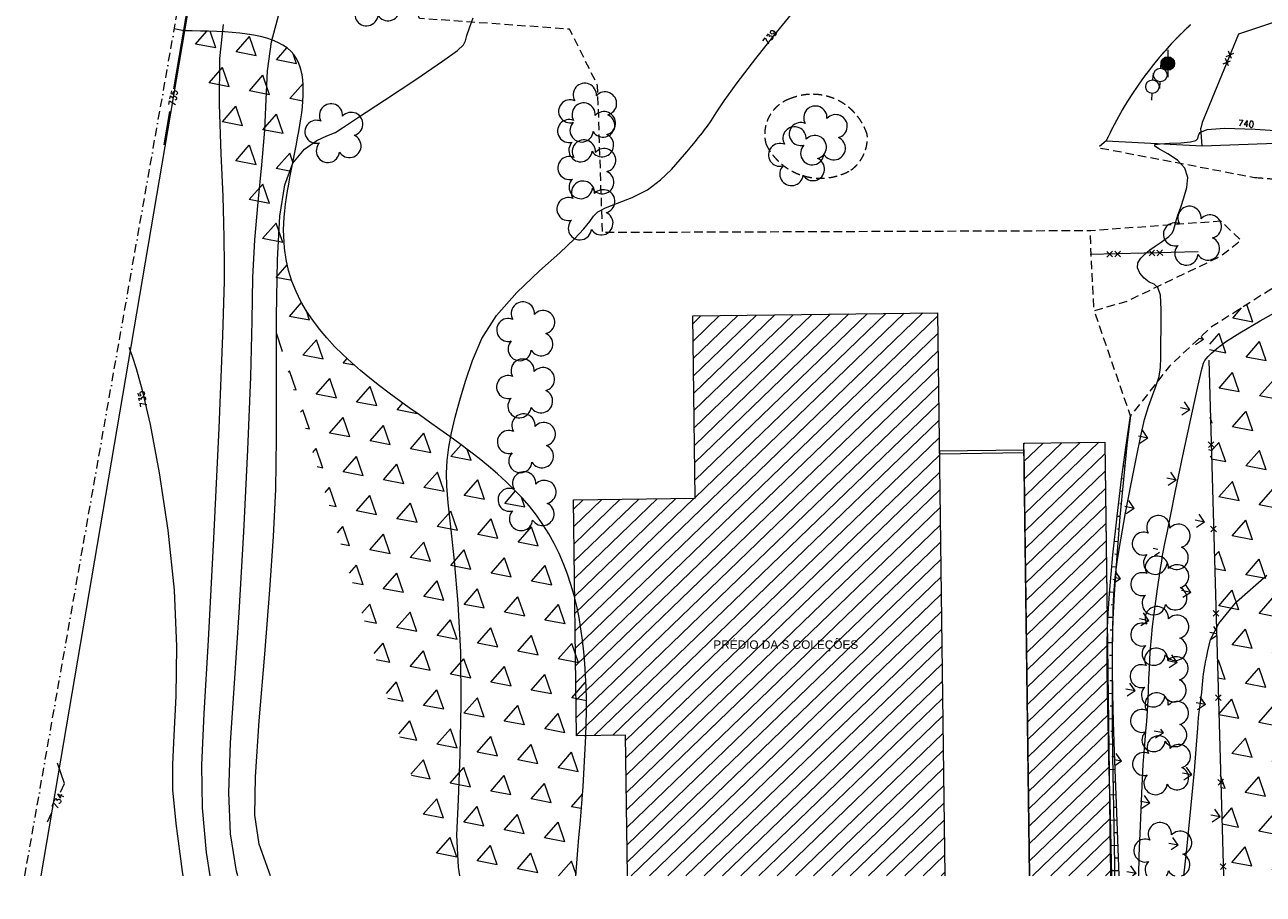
# Model space of a CAD drawing. Header units: millimetres. Extents: x -126299 to 152398, y -145950 to 133061.
# Tile 1 of 12: x -62030 to 11299, y -74274 to -22761. Entities that reach past the tile are written whole.
import ezdxf

# ---------------------------------------------------------------- set-up
doc = ezdxf.new("R2010")
doc.units = ezdxf.units.MM
for name, pattern in [('IMPORT-BORDER _2_', [1750, 500, -250, 500, -250, 0, -250]), ('IMPORT-HIDDENX2 _2_', [750, 500, -250]), ('IMPORT-IB EP 00 - 04$0$DIVIDE', [1250, 500, -250, 0, -250, 0, -250])]:
    doc.linetypes.add(name, pattern=pattern)
for name, color, linetype, lineweight in [('A-BANC', 2, 'Continuous', 9), ('ALAM', 252, 'Continuous', 9), ('ARV_NEW', 8, 'Continuous', 9), ('CALÇADA', 1, 'Continuous', 9), ('CERCA', 252, 'Continuous', 9), ('CN-1', 252, 'Continuous', 9), ('CN-5', 1, 'Continuous', 9), ('EDIF', 3, 'Continuous', 9), ('entorno_dwg', 8, 'Continuous', 9), ('G-ANNO-TEXT', 231, 'Continuous', 9), ('GUIA', 1, 'IMPORT-HIDDENX2 _2_', 9), ('HACH_GRAMA', 96, 'Continuous', 9), ('HACH_MATA', 96, 'Continuous', 9), ('HTC EDIFICACOES', 251, 'Continuous', 9), ('IB EP 00 - 04$0$A-PERIMETRO CONSOLIDADO_500', 22, 'IMPORT-IB EP 00 - 04$0$DIVIDE', 211), ('luminaria', 7, 'Continuous', 9), ('MATA', 94, 'Continuous', 9), ('MURETA', 2, 'Continuous', 9), ('MURO', 3, 'Continuous', 9), ('poste', 7, 'Continuous', 9), ('Rasc_Muro', 3, 'Continuous', 9), ('TALUDE', 252, 'Continuous', 9)]:
    doc.layers.add(name, color=color, linetype=linetype, lineweight=lineweight)
doc.styles.add('Arial', font='arial.ttf', dxfattribs={"height": 500})
doc.styles.add('simplex', font='simplex_.ttf', dxfattribs={"height": 375})
pattern_1 = [(175, (0, 0), (-65.367, -747.146), [])]
pattern_2 = [(60, (-4584023.5, -10471025.7), (-1218.75007, 2110.93696), [1218.75, -1218.75]), (120, (-4584023.5, -10471025.7), (-2437.50007, -4e-05), [1218.75, -1218.75]), (0, (-4584632.8, -10469970.2), (1218.75, 2110.937), [1218.75, -1218.75])]

# ---------------------------------------------------------------- blocks, each defined once
blk = doc.blocks.new('entorno_dwg_CADDD2238AEF430412D168-3961956-IMPLANTAÇÃO')
at = {"layer": 'TALUDE', "color": 8}
for p, q in [((-621, -421), (-627, -412)), ((-1858, -1268), (-1877, -1242)), ((-1242, -841), (-1266, -805)), ((-3087, -2129), (-3118, -2085)), ((-2473, -1699), (-2522, -1628)), ((-3696, -2566), (-3771, -2462)), ((-4915, -3441), (-5013, -3304)), ((-4305, -3004), (-4349, -2943)), ((-6123, -4330), (-6246, -4163)), ((-5519, -3885), (-5575, -3810)), ((-7327, -5224), (-7474, -5030)), ((-6727, -4774), (-6794, -4683)), ((-7926, -5675), (-8005, -5571)), ((-9116, -6589), (-9204, -6477)), ((-8526, -6126), (-8693, -5904)), ((-9704, -7054), (-9886, -6824)), ((-10862, -8008), (-11053, -7776)), ((-10284, -7530), (-10378, -7416)), ((-11998, -8988), (-12199, -8762)), ((-11430, -8497), (-11529, -8383)), ((-12557, -9488), (-12658, -9375)), ((-13116, -9988), (-13319, -9761)), ((-14221, -11002), (-14429, -10775)), ((-13668, -10495), (-13772, -10382)), ((-14770, -11512), (-14878, -11397)), ((-15867, -12535), (-15980, -12414)), ((-15319, -12024), (-15539, -11788)), ((-16415, -13048), (-16647, -12800)), ((-17510, -14073), (-17753, -13813)), ((-16962, -13561), (-17081, -13434)), ((-18057, -14586), (-18182, -14453)), ((-18604, -15099), (-18859, -14827)), ((-19699, -16124), (-19966, -15840)), ((-19152, -15611), (-19282, -15472)), ((-20796, -17147), (-21073, -16850)), ((-20248, -16636), (-20383, -16490))]:
    blk.add_line(p, q, dxfattribs=at)
blk = doc.blocks.new('entorno_dwg_poste-3961959-IMPLANTAÇÃO')
at = {"layer": 'poste', "color": 8}
for p, q in [((320, 243), (641, 486)), ((-317, -239), (-640, -484))]:
    blk.add_line(p, q, dxfattribs=at)
blk.add_circle((0, 0), 400, dxfattribs=at)
blk = doc.blocks.new('entorno_dwg_luminaria-3961960-IMPLANTAÇÃO')
at = {"layer": 'luminaria'}
blk.add_hatch(color=8, dxfattribs=at).paths.add_polyline_path([(-304, -260), (-254, -309), (-196, -348), (-133, -377), (-65, -395), (4, -400), (74, -393), (141, -374), (204, -344), (261, -303), (309, -253), (349, -196), (378, -132), (395, -65), (400, 5), (393, 75), (374, 142), (344, 205), (302, 262), (252, 311), (194, 350), (131, 378), (63, 395), (-6, 400), (-75, 393), (-142, 374), (-205, 344), (-261, 303), (-310, 253), (-349, 196), (-378, 132), (-395, 65), (-400, -5), (-393, -74), (-374, -141), (-344, -204)], flags=0)
at = {"layer": 'luminaria', "color": 8}
blk.add_line((607, 525), (-606, -521), dxfattribs=at)
blk.add_circle((0, 0), 400, dxfattribs=at)
blk = doc.blocks.new('entorno_dwg_ALAM-3961962-IMPLANTAÇÃO')
at = {"layer": 'ALAM', "color": 8}
for p, q in [((-405, -168), (-69, 168)), ((-405, 168), (-69, -168)), ((69, -168), (405, 168)), ((69, 168), (405, -168))]:
    blk.add_line(p, q, dxfattribs=at)
blk = doc.blocks.new('entorno_dwg_cer-3961963-IMPLANTAÇÃO')
at = {"layer": 'CERCA', "color": 8}
for p, q in [((-168, -168), (168, 168)), ((-168, 168), (168, -168))]:
    blk.add_line(p, q, dxfattribs=at)
blk = doc.blocks.new('entorno_dwg_ARVNEW-3961964-IMPLANTAÇÃO')
at = {"layer": 'ARV_NEW'}
for centre, radius, start, end in [((-649, 917), 680, 17.57206, 236.89474), ((653, 900), 690, 306.9168, 161.25884), ((-1056, -342), 690, 87.00271, 163.06412), ((1056, -342), 690, 234.92625, 89.00365), ((-1056, -342), 690, 278.98438, 305.11914), ((0, -1110), 690, 162.82963, 203.87969), ((0, -1110), 690, 237.69831, 17.12985)]:
    blk.add_arc(centre, radius, start, end, dxfattribs=at)
blk = doc.blocks.new('entorno_dwg_ARVNEW-V11-IMPLANTAÇÃO')
at = {"layer": 'ARV_NEW'}
for centre, radius, start, end in [((-649, 917), 680, 17.57206, 236.89474), ((653, 900), 690, 306.9168, 161.25884), ((-1056, -342), 690, 87.00271, 305.11914), ((1056, -342), 690, 234.92625, 89.00365), ((0, -1110), 690, 162.82963, 17.12985)]:
    blk.add_arc(centre, radius, start, end, dxfattribs=at)
blk = doc.blocks.new('entorno_dwg-3961954-IMPLANTAÇÃO')
at = {"layer": 'HACH_GRAMA'}
h = blk.add_hatch(dxfattribs=at)
h.set_pattern_fill('FP_5', color=8, style=0, pattern_type=2)
h.set_pattern_definition([(120, (-4584023.5, -10471025.7), (-2897.777, 776.457), [562.5, -3680.141]), (75, (-4584023.5, -10471025.7), (-2897.7775, 776.4571), [562.5, -2437.5]), (165, (-4584023.5, -10471025.7), (-776.4571, -2897.7775), [562.5, -2437.5])])
h.paths.add_polyline_path([(-38043, -55127), (-34718, -58951), (-26501, -51384), (-26516, -51373), (-26528, -51358), (-26536, -51341), (-26539, -51322), (-26538, -51304), (-26532, -51286), (-26522, -51270), (-26508, -51257), (-26491, -51248), (-26473, -51244), (-26454, -51244), (-26436, -51249), (-26420, -51258), (-26406, -51271), (-26396, -51287), (-12297, -38302), (-12307, -38287), (-12314, -38270), (-12316, -38251), (-12313, -38233), (-12306, -38216), (-12295, -38201), (-12280, -38189), (-12263, -38181), (-12245, -38178), (-12227, -38179), (-12209, -38185), (-12193, -38195), (-12180, -38208), (-10709, -37121), (-10718, -37105), (-10722, -37088), (-10723, -37069), (-13940, -36736), (-13944, -36754), (-13952, -36770), (-13965, -36784), (-13980, -36795), (-13998, -36801), (-14016, -36803), (-14035, -36800), (-14052, -36793), (-14067, -36782), (-14078, -36767), (-14086, -36750), (-14089, -36732), (-17689, -36918), (-17690, -36935), (-17695, -36952), (-17704, -36968), (-17717, -36980), (-17732, -36990), (-17749, -36995), (-17766, -36997), (-17784, -36994), (-17800, -36987), (-17815, -36977), (-17826, -36963), (-19242, -37923), (-20886, -39074), (-22721, -40393), (-24554, -41740), (-26322, -43072), (-26313, -43087), (-26308, -43104), (-26307, -43123), (-26310, -43140), (-26318, -43157), (-26329, -43171), (-26343, -43182), (-26360, -43189), (-26378, -43192), (-26396, -43191), (-26413, -43186), (-26428, -43176), (-26441, -43163), (-27545, -44035), (-28646, -44945), (-29740, -45890), (-30883, -46911), (-32071, -48002), (-32060, -48016), (-32053, -48033), (-32050, -48051), (-32052, -48069), (-32058, -48086), (-32068, -48102), (-32081, -48114), (-32097, -48123), (-32115, -48127), (-32133, -48128), (-32151, -48124), (-32167, -48115), (-32181, -48103), (-33817, -49629), (-37592, -53166), (-38783, -54275), (-38293, -54839)], flags=0)
h.paths.add_polyline_path([(-36873, -55152), (-37173, -54632), (-36142, -54037), (-35842, -54557)], flags=0)
h.paths.add_polyline_path([(-36379, -55580), (-36402, -55543), (-36414, -55501), (-36415, -55457), (-36405, -55415), (-36385, -55376), (-36355, -55344), (-36319, -55320), (-36278, -55305), (-36234, -55302), (-36267, -55274), (-36292, -55239), (-36307, -55198), (-36311, -55155), (-36305, -55112), (-36287, -55073), (-36261, -55039), (-36226, -55013), (-36186, -54996), (-36143, -54990), (-36100, -54995), (-36060, -55011), (-36025, -55036), (-35997, -55069), (-35979, -55109), (-35961, -55070), (-35933, -55037), (-35898, -55012), (-35858, -54997), (-35815, -54991), (-35773, -54997), (-35733, -55013), (-35698, -55038), (-35670, -55071), (-35652, -55110), (-35644, -55152), (-35646, -55195), (-35659, -55236), (-35681, -55272), (-35712, -55302), (-35670, -55308), (-35630, -55324), (-35596, -55350), (-35569, -55383), (-35551, -55422), (-35543, -55464), (-35546, -55507), (-35559, -55548), (-35582, -55584), (-35613, -55614), (-35650, -55634), (-35692, -55645), (-35735, -55646), (-35776, -55636), (-35814, -55616), (-35807, -55658), (-35810, -55701), (-35824, -55741), (-35847, -55777), (-35878, -55807), (-35916, -55827), (-35958, -55838), (-36001, -55838), (-36042, -55827), (-36080, -55806), (-36111, -55777), (-36135, -55741), (-36148, -55701), (-36151, -55658), (-36144, -55616), (-36192, -55638), (-36225, -55646), (-36269, -55645), (-36311, -55633), (-36348, -55611), (-36366, -55594)], flags=0)
h.paths.add_polyline_path([(-34155, -55795), (-34455, -55275), (-32665, -54242), (-32365, -54761)], flags=0)
h.paths.add_polyline_path([(-33093, -51952), (-33393, -51432), (-32345, -50828), (-32045, -51347), (-32607, -51672)], flags=0)
h.paths.add_polyline_path([(-32555, -52159), (-32577, -52122), (-32589, -52080), (-32590, -52036), (-32580, -51994), (-32560, -51955), (-32531, -51922), (-32494, -51898), (-32453, -51884), (-32410, -51881), (-32442, -51853), (-32467, -51818), (-32482, -51777), (-32487, -51734), (-32480, -51691), (-32463, -51652), (-32436, -51618), (-32401, -51591), (-32362, -51575), (-32319, -51569), (-32276, -51574), (-32235, -51589), (-32200, -51615), (-32173, -51648), (-32155, -51687), (-32136, -51649), (-32108, -51616), (-32073, -51591), (-32033, -51575), (-31991, -51570), (-31948, -51576), (-31908, -51592), (-31873, -51617), (-31846, -51650), (-31827, -51689), (-31819, -51731), (-31821, -51774), (-31834, -51815), (-31857, -51851), (-31888, -51881), (-31845, -51887), (-31805, -51903), (-31771, -51929), (-31744, -51962), (-31726, -52001), (-31718, -52043), (-31721, -52086), (-31734, -52127), (-31757, -52163), (-31788, -52192), (-31826, -52213), (-31867, -52224), (-31910, -52225), (-31952, -52215), (-31990, -52195), (-31982, -52237), (-31985, -52280), (-31999, -52320), (-32022, -52356), (-32054, -52385), (-32092, -52406), (-32133, -52417), (-32176, -52417), (-32218, -52406), (-32255, -52385), (-32287, -52356), (-32310, -52320), (-32324, -52279), (-32327, -52237), (-32319, -52194), (-32358, -52215), (-32400, -52225), (-32444, -52224), (-32486, -52212), (-32524, -52190)], flags=0)
h.paths.add_polyline_path([(-31165, -50025), (-31465, -49506), (-30418, -48901), (-30118, -49421), (-30269, -49508)], flags=0)
h.paths.add_polyline_path([(-30705, -50398), (-30727, -50360), (-30739, -50318), (-30740, -50275), (-30730, -50232), (-30710, -50193), (-30681, -50161), (-30644, -50137), (-30603, -50123), (-30559, -50120), (-30592, -50092), (-30617, -50056), (-30632, -50016), (-30636, -49973), (-30630, -49930), (-30613, -49890), (-30586, -49856), (-30551, -49830), (-30511, -49813), (-30469, -49807), (-30426, -49812), (-30385, -49828), (-30350, -49853), (-30323, -49887), (-30305, -49926), (-30286, -49887), (-30258, -49854), (-30223, -49830), (-30183, -49814), (-30141, -49809), (-30098, -49814), (-30058, -49830), (-30023, -49855), (-29996, -49888), (-29977, -49927), (-29969, -49969), (-29971, -50012), (-29984, -50053), (-30007, -50090), (-30037, -50119), (-29995, -50125), (-29955, -50142), (-29921, -50167), (-29894, -50201), (-29876, -50240), (-29868, -50282), (-29871, -50325), (-29884, -50365), (-29907, -50401), (-29938, -50431), (-29976, -50452), (-30017, -50463), (-30060, -50463), (-30102, -50453), (-30140, -50433), (-30132, -50475), (-30135, -50518), (-30149, -50559), (-30172, -50595), (-30204, -50624), (-30241, -50644), (-30283, -50655), (-30326, -50655), (-30367, -50644), (-30405, -50624), (-30437, -50595), (-30460, -50559), (-30473, -50518), (-30477, -50475), (-30469, -50433), (-30508, -50453), (-30550, -50463), (-30594, -50462), (-30636, -50451), (-30674, -50429)], flags=0)
h.paths.add_polyline_path([(-28526, -48055), (-28530, -48055), (-28569, -48072), (-28606, -48101)], flags=0)
h.paths.add_polyline_path([(-29299, -48501), (-29599, -47981), (-28568, -47386), (-28268, -47905), (-28526, -48055), (-28487, -48049), (-28444, -48054), (-28403, -48070), (-28368, -48095), (-28341, -48128), (-28323, -48168), (-28304, -48129), (-28276, -48096), (-28241, -48071), (-28201, -48056), (-28159, -48051), (-28116, -48056), (-28076, -48072), (-28041, -48097), (-28014, -48130), (-27995, -48169), (-27987, -48211), (-27989, -48254), (-28002, -48295), (-28025, -48331), (-28055, -48361), (-28013, -48367), (-27973, -48384), (-27939, -48409), (-27912, -48442), (-27894, -48481), (-27886, -48524), (-27889, -48566), (-27902, -48607), (-27925, -48643), (-27956, -48673), (-27994, -48694), (-28035, -48705), (-28078, -48705), (-28120, -48695), (-28158, -48675), (-28150, -48717), (-28153, -48760), (-28167, -48801), (-28190, -48837), (-28222, -48866), (-28259, -48886), (-28301, -48897), (-28344, -48897), (-28386, -48886), (-28423, -48866), (-28455, -48836), (-28478, -48800), (-28492, -48750), (-28495, -48717), (-28487, -48675), (-28526, -48695), (-28568, -48705), (-28612, -48704), (-28654, -48692), (-28692, -48670), (-28723, -48640), (-28745, -48602), (-28757, -48560), (-28758, -48516), (-28748, -48474), (-28728, -48435), (-28699, -48403), (-28662, -48379), (-28621, -48365), (-28577, -48361), (-28610, -48333), (-28635, -48298), (-28650, -48257), (-28655, -48214), (-28648, -48172), (-28631, -48132), (-28606, -48101), (-28655, -48129)], flags=0)
h.paths.add_polyline_path([(-27521, -46730), (-27821, -46210), (-26790, -45615), (-26490, -46135), (-27213, -46552)], flags=0)
h.paths.add_polyline_path([(-26839, -47049), (-26861, -47011), (-26873, -46970), (-26875, -46926), (-26865, -46883), (-26845, -46845), (-26815, -46812), (-26779, -46788), (-26738, -46774), (-26694, -46771), (-26727, -46743), (-26752, -46707), (-26767, -46667), (-26771, -46624), (-26764, -46581), (-26747, -46541), (-26720, -46507), (-26686, -46481), (-26646, -46465), (-26603, -46459), (-26560, -46464), (-26520, -46479), (-26485, -46505), (-26457, -46538), (-26439, -46577), (-26420, -46539), (-26393, -46506), (-26358, -46481), (-26318, -46465), (-26275, -46460), (-26232, -46466), (-26193, -46481), (-26158, -46507), (-26130, -46540), (-26112, -46578), (-26103, -46620), (-26106, -46663), (-26119, -46704), (-26141, -46741), (-26172, -46771), (-26130, -46777), (-26090, -46793), (-26056, -46819), (-26029, -46852), (-26011, -46891), (-26003, -46933), (-26006, -46976), (-26019, -47017), (-26042, -47053), (-26073, -47082), (-26110, -47103), (-26152, -47114), (-26195, -47115), (-26236, -47104), (-26274, -47084), (-26267, -47127), (-26270, -47169), (-26284, -47210), (-26307, -47246), (-26338, -47275), (-26376, -47296), (-26418, -47306), (-26460, -47306), (-26502, -47296), (-26540, -47275), (-26571, -47246), (-26594, -47210), (-26608, -47169), (-26611, -47127), (-26604, -47084), (-26642, -47105), (-26685, -47115), (-26728, -47114), (-26771, -47102), (-26808, -47080)], flags=0)
h.paths.add_polyline_path([(-25031, -44745), (-25331, -44225), (-24283, -43620), (-23983, -44140), (-24720, -44565)], flags=0)
h.paths.add_polyline_path([(-24581, -45093), (-24603, -45055), (-24615, -45013), (-24616, -44970), (-24606, -44927), (-24586, -44888), (-24557, -44856), (-24521, -44832), (-24479, -44818), (-24436, -44815), (-24469, -44787), (-24493, -44751), (-24508, -44711), (-24513, -44668), (-24506, -44625), (-24489, -44585), (-24462, -44551), (-24428, -44525), (-24388, -44508), (-24345, -44502), (-24302, -44507), (-24262, -44523), (-24227, -44548), (-24199, -44582), (-24181, -44621), (-24162, -44582), (-24134, -44549), (-24099, -44525), (-24059, -44509), (-24017, -44504), (-23974, -44509), (-23934, -44525), (-23900, -44550), (-23872, -44583), (-23854, -44622), (-23845, -44664), (-23850, -44714), (-23860, -44748), (-23883, -44785), (-23914, -44814), (-23871, -44820), (-23832, -44837), (-23797, -44862), (-23770, -44896), (-23752, -44935), (-23744, -44977), (-23747, -45019), (-23761, -45060), (-23783, -45096), (-23815, -45126), (-23852, -45147), (-23893, -45158), (-23936, -45158), (-23978, -45148), (-24016, -45128), (-24008, -45170), (-24012, -45213), (-24025, -45254), (-24049, -45290), (-24080, -45319), (-24118, -45339), (-24159, -45350), (-24202, -45350), (-24244, -45339), (-24281, -45319), (-24313, -45290), (-24336, -45254), (-24350, -45213), (-24353, -45170), (-24345, -45128), (-24384, -45148), (-24427, -45158), (-24470, -45157), (-24512, -45146), (-24550, -45124)], flags=0)
h.paths.add_polyline_path([(-23214, -43228), (-23514, -42708), (-22466, -42103), (-22166, -42623), (-23118, -43172)], flags=0)
h.paths.add_polyline_path([(-22715, -43580), (-22738, -43542), (-22750, -43500), (-22751, -43457), (-22741, -43414), (-22721, -43375), (-22691, -43343), (-22655, -43319), (-22614, -43305), (-22570, -43302), (-22603, -43274), (-22628, -43238), (-22643, -43198), (-22647, -43155), (-22640, -43112), (-22623, -43072), (-22597, -43038), (-22562, -43012), (-22522, -42995), (-22479, -42989), (-22436, -42994), (-22396, -43010), (-22361, -43035), (-22333, -43069), (-22315, -43108), (-22297, -43069), (-22269, -43037), (-22234, -43012), (-22194, -42996), (-22151, -42991), (-22109, -42996), (-22069, -43012), (-22034, -43037), (-22006, -43070), (-21988, -43109), (-21980, -43151), (-21982, -43194), (-21995, -43235), (-22017, -43272), (-22048, -43302), (-22006, -43308), (-21966, -43324), (-21932, -43350), (-21905, -43383), (-21887, -43422), (-21879, -43464), (-21882, -43507), (-21895, -43547), (-21918, -43584), (-21949, -43613), (-21986, -43634), (-22028, -43645), (-22071, -43645), (-22112, -43635), (-22150, -43615), (-22143, -43657), (-22146, -43700), (-22160, -43741), (-22183, -43777), (-22214, -43806), (-22252, -43827), (-22294, -43837), (-22337, -43837), (-22378, -43827), (-22416, -43806), (-22447, -43777), (-22471, -43741), (-22484, -43700), (-22487, -43657), (-22480, -43615), (-22519, -43635), (-22561, -43645), (-22605, -43645), (-22647, -43633), (-22684, -43611)], flags=0)
at = {"layer": 'HACH_MATA'}
h = blk.add_hatch(dxfattribs=at)
h.set_pattern_fill('FP_4', color=8, style=0, pattern_type=2)
h.set_pattern_definition(pattern_2)
h.paths.add_polyline_path([(-59999, -29869), (-59873, -30014), (-59234, -29538), (-58086, -28693), (-56369, -27429), (-55613, -26865), (-54865, -26299), (-54310, -25872), (-53762, -25442), (-53222, -25010), (-52690, -24574), (-52341, -24281), (-51996, -23986), (-51656, -23690), (-51321, -23391), (-50991, -23090), (-50667, -22786), (-50349, -22480), (-50037, -22171), (-49732, -21860), (-49434, -21545), (-49142, -21228), (-48858, -20907), (-48582, -20582), (-48313, -20255), (-48053, -19923), (-47801, -19588), (-47558, -19249), (-47324, -18905), (-47099, -18558), (-46884, -18206), (-46679, -17850), (-46484, -17489), (-46391, -17307), (-46300, -17124), (-46212, -16939), (-46127, -16753), (-46044, -16566), (-45964, -16378), (-45887, -16188), (-45784, -15920), (-45741, -15805), (-45672, -15608), (-45608, -15416), (-45545, -15220), (-45486, -15022), (-45430, -14823), (-45377, -14622), (-45321, -14394), (-45280, -14216), (-45211, -13877), (-45197, -13805), (-45160, -13597), (-45126, -13387), (-45080, -13054), (-45068, -12964), (-45044, -12750), (-45023, -12535), (-44989, -12100), (-44966, -11661), (-44953, -11217), (-44949, -10768), (-44953, -10316), (-44965, -9860), (-44984, -9401), (-45010, -8938), (-45040, -8473), (-45075, -8006), (-45135, -7301), (-45201, -6594), (-45475, -3751), (-45532, -3043), (-45566, -2573), (-45595, -2105), (-45618, -1639), (-45634, -1175), (-45644, -715), (-45645, -257), (-45638, 197), (-45621, 647), (-45594, 1093), (-45577, 1314), (-45556, 1535), (-45533, 1754), (-45503, 1995), (-45477, 2188), (-45444, 2403), (-45408, 2616), (-45369, 2829), (-45326, 3040), (-45279, 3249), (-45229, 3457), (-45175, 3663), (-45117, 3868), (-45055, 4071), (-44989, 4272), (-44896, 4532), (-44844, 4669), (-44765, 4865), (-44682, 5059), (-44594, 5251), (-44501, 5441), (-44404, 5629), (-44301, 5815), (-44194, 5999), (-44082, 6181), (-43965, 6361), (-43842, 6538), (-43715, 6713), (-43581, 6886), (-43443, 7057), (-43298, 7225), (-43148, 7391), (-42992, 7555), (-42830, 7715), (-42663, 7874), (-42489, 8030), (-42309, 8183), (-42124, 8334), (-41934, 8482), (-41739, 8629), (-41540, 8773), (-41337, 8915), (-41130, 9056), (-40920, 9195), (-40491, 9467), (-40055, 9734), (-39612, 9996), (-38945, 10382), (-37846, 11012), (-37421, 11263), (-37007, 11513), (-36609, 11765), (-36416, 11892), (-36228, 12019), (-36046, 12147), (-35869, 12276), (-35698, 12405), (-35534, 12536), (-35376, 12668), (-35215, 12811), (-35082, 12935), (-34947, 13071), (-34820, 13208), (-34701, 13347), (-34592, 13488), (-34492, 13631), (-34401, 13776), (-34321, 13923), (-34251, 14072), (-34192, 14223), (-34143, 14377), (-34107, 14533), (-34082, 14692), (-34070, 14854), (-34070, 15018), (-34082, 15185), (-34105, 15355), (-34139, 15527), (-34183, 15701), (-34238, 15878), (-34302, 16056), (-34375, 16237), (-34457, 16420), (-34548, 16605), (-34647, 16791), (-34753, 16980), (-34866, 17169), (-34986, 17361), (-35113, 17553), (-35331, 17870), (-35383, 17943), (-35526, 18139), (-35825, 18535), (-36139, 18934), (-36465, 19336), (-36968, 19942), (-37309, 20347), (-65072, -24034), (-60073, -29783)], flags=0)
h = blk.add_hatch(dxfattribs=at)
h.set_pattern_fill('FP_4', color=8, style=0, pattern_type=2)
h.set_pattern_definition(pattern_2)
h.paths.add_polyline_path([(-34718, -58951), (-27567, -67178), (-24795, -65530), (-21283, -63471), (-14556, -61770), (-8564, -61138), (1472, -60508), (1794, -60533), (2117, -60546), (2441, -60547), (2764, -60536), (3087, -60512), (3409, -60477), (3729, -60429), (4047, -60369), (4362, -60297), (4675, -60213), (4984, -60118), (5289, -60010), (5590, -59892), (5886, -59762), (6177, -59621), (6463, -59469), (6743, -59306), (7016, -59133), (7283, -58950), (7542, -58756), (7794, -58553), (8038, -58341), (8274, -58120), (8502, -57889), (8720, -57651), (9008, -57477), (9231, -57332), (9477, -57159), (9717, -56976), (9949, -56785), (10174, -56584), (10392, -56376), (10601, -56160), (10802, -55935), (10995, -55704), (11178, -55465), (11353, -55220), (11518, -54968), (11674, -54710), (11654, -54492), (11622, -54276), (11578, -54062), (11523, -53851), (11456, -53643), (11378, -53439), (11288, -53240), (11188, -53046), (11077, -52857), (10956, -52675), (10826, -52500), (10685, -52333), (10536, -52173), (10378, -52022), (10213, -51880), (10039, -51747), (9859, -51624), (9672, -51511), (2143, -44951), (-2865, -40730), (-6569, -38300), (-10650, -37077), (-12242, -38252), (-28469, -53196)], flags=0)
h.paths.add_polyline_path([(-5903, -52961), (-6203, -52441), (-4479, -51446), (-4179, -51965)], flags=0)
h.paths.add_polyline_path([(-4107, -52410), (-4268, -51345), (-3203, -51185), (-3043, -52249)], flags=0)
h.paths.add_polyline_path([(-6519, -42739), (-6819, -42219), (-5095, -41224), (-4795, -41743)], flags=0)
h.paths.add_polyline_path([(-5043, -40990), (-4522, -39993), (-3525, -40515), (-4047, -41511)], flags=0)
at = {"layer": 'HTC EDIFICACOES'}
h = blk.add_hatch(dxfattribs=at)
h.set_pattern_fill('FP_1', color=8, style=0, pattern_type=2)
h.set_pattern_definition(pattern_1)
h.paths.add_polyline_path([(-57872, -32316), (-45537, -46506), (-20650, -24289), (-30306, -13472), (-38363, -20664), (-43158, -15293), (-53583, -24600), (-51652, -26763), (-54704, -29488)], flags=0)
h = blk.add_hatch(dxfattribs=at)
h.set_pattern_fill('FP_1', color=8, style=0, pattern_type=2)
h.set_pattern_definition(pattern_1)
h.paths.add_polyline_path([(-42256, -50280), (-39107, -53903), (-19942, -36794), (-23139, -33213), (-29585, -38968)], flags=0)
at = {"layer": 'A-BANC', "color": 8}
for p, q in [((-20650, -24289), (-45537, -46506)), ((-23412, -33457), (-42256, -50280)), ((-19942, -36794), (-38107, -53010))]:
    blk.add_line(p, q, dxfattribs=at)
at = {"layer": 'A-BANC', "color": 8, "flags": 128}
blk.add_lwpolyline([(-23549, -33579), (-23437, -33479), (-26767, -29750), (-26879, -29849)], close=True, dxfattribs=at)
at = {"layer": 'ALAM', "color": 8}
blk.add_line((-7807, -33563), (-12127, -28846), dxfattribs=at)
at = {"layer": 'ALAM', "color": 8, "flags": 128}
blk.add_lwpolyline([(22868, -47451), (11913, -34569), (7188, -29078), (3503, -26908), (-1869, -28712), (-2179, -28880)], dxfattribs=at)
at = {"layer": 'CALÇADA', "color": 8}
blk.add_arc((-238, -46690), 22417, 84.14626, 106.00943, dxfattribs=at)
at = {"layer": 'CERCA', "color": 8}
blk.add_line((-12242, -38252), (-34718, -58951), dxfattribs=at)
at = {"layer": 'CN-1', "color": 8}
blk.add_line((-77988, -4299), (-77442, -4132), dxfattribs=at)
at = {"layer": 'CN-1', "color": 8, "flags": 128}
for points in [[(-74075, -13677), (-73180, -12607), (-71344, -10685), (-69453, -8993), (-67065, -7094), (-63619, -4435), (-58855, -716), (-53714, 3340), (-49434, 6757), (-46931, 8808), (-45820, 9771), (-45391, 10176), (-45011, 10509), (-44359, 11083), (-43192, 12164), (-41376, 13893), (-39225, 15894), (-37161, 17665), (-35501, 18834)], [(-73004, -14908), (-72852, -14675), (-71407, -12951), (-69624, -11266), (-67341, -9410), (-64526, -7266), (-61181, -4738), (-57390, -1811), (-53563, 1204), (-50195, 3915), (-47634, 6033), (-45660, 7676), (-43906, 9065), (-42093, 10380), (-40282, 11650), (-38621, 12861), (-37197, 14000), (-35860, 15052), (-34401, 16004), (-32693, 16835)], [(-71742, -16360), (-70762, -14637), (-69633, -13295), (-67905, -11846), (-65238, -9835), (-62057, -7494), (-58980, -5228), (-56452, -3319), (-54239, -1564), (-51939, 365), (-49277, 2676), (-46484, 5104), (-43924, 7267), (-41874, 8855), (-40278, 9856), (-38997, 10332), (-37922, 10369), (-37063, 10148), (-36461, 9872), (-36133, 9704), (-36000, 9637), (-35964, 9620), (-35887, 9598), (-35491, 9488), (-34459, 9202), (-32633, 8694), (-30484, 8103), (-28640, 7611), (-27566, 7357), (-27078, 7308), (-26830, 7383), (-26530, 7520), (-26099, 7701), (-25512, 7924)], [(-76151, -3736), (-75604, -3568), (-74975, -2473)], [(-64377, -24833), (-64055, -24428), (-62673, -23118), (-61029, -21800), (-58963, -20147), (-56647, -18219), (-54339, -16172), (-52262, -14163), (-50507, -12342), (-49133, -10860), (-48161, -9815), (-47467, -9106), (-46892, -8581), (-46300, -8113), (-45645, -7667), (-44906, -7232), (-44063, -6797), (-43110, -6347), (-42044, -5865), (-40852, -5360), (-39490, -4925), (-37903, -4678), (-36089, -4693), (-34249, -4872), (-32637, -5075), (-31446, -5189), (-30631, -5219), (-30084, -5198), (-29695, -5166), (-29334, -5195), (-28865, -5367), (-28188, -5725), (-27346, -6164), (-26415, -6542), (-25470, -6752), (-24577, -6827), (-23801, -6833), (-23192, -6828), (-22732, -6821), (-22390, -6812), (-22133, -6800), (-21926, -6788), (-21734, -6779), (-21522, -6774), (-21246, -6758), (-20864, -6712), (-20315, -6626), (-19464, -6512), (-18158, -6391), (-16344, -6280), (-14372, -6192), (-12690, -6136)], [(-38013, -55161), (-37090, -54410), (-35702, -53291), (-34190, -52085), (-32853, -51038), (-31912, -50329), (-31278, -49874), (-30785, -49524), (-30296, -49155), (-29795, -48761), (-29297, -48361), (-28812, -47970), (-28337, -47591), (-27865, -47220), (-27385, -46854), (-26877, -46481), (-26321, -46088), (-25705, -45670), (-25064, -45246), (-24446, -44845), (-23893, -44490), (-23422, -44192), (-23049, -43958), (-22766, -43785), (-22494, -43625), (-22133, -43417), (-21578, -43099), (-20699, -42600), (-19358, -41846), (-17519, -40819), (-15550, -39726), (-13921, -38829), (-12978, -38323), (-12568, -38126), (-12413, -38085), (-12277, -38077), (-12087, -38080), (-11810, -38102), (-11402, -38155), (-10768, -38292), (-9805, -38572), (-8476, -39021), (-7035, -39539)], [(-36254, -57185), (-35119, -56387), (-32979, -54873), (-31161, -53573), (-29910, -52657), (-29122, -52067), (-28607, -51685), (-28206, -51409), (-27875, -51197), (-27599, -51022), (-27364, -50862), (-27158, -50711), (-26972, -50571), (-26796, -50441), (-26625, -50320), (-26458, -50207), (-26293, -50101), (-26133, -50003), (-25986, -49915), (-25841, -49831), (-25630, -49709), (-25269, -49501), (-24657, -49197), (-23619, -48934), (-21963, -48886), (-19597, -49197)]]:
    blk.add_lwpolyline(points, dxfattribs=at)
at = {"layer": 'CN-5', "color": 8}
blk.add_line((-43182, 16796), (-41464, 17839), dxfattribs=at)
at = {"layer": 'CN-5', "color": 8, "flags": 128}
for points in [[(-40310, 18539), (-38592, 19582), (-35377, 21533)], [(-75125, -12468), (-74954, -12263), (-73063, -10105), (-71682, -8667), (-70537, -7658), (-69206, -6616), (-67372, -5165), (-65132, -3265), (-62691, -964), (-60252, 1644), (-58027, 4260), (-56228, 6539), (-55007, 8212), (-54274, 9321), (-53877, 9986), (-53681, 10327), (-53609, 10453), (-53599, 10471)], [(-38934, -54102), (-38446, -53665), (-36776, -52154), (-35191, -50721), (-33651, -49337), (-32114, -47976), (-30573, -46635), (-29149, -45414), (-27999, -44434), (-27221, -43774), (-26684, -43332), (-26198, -42959), (-25594, -42526), (-24781, -41984), (-23689, -41301), (-22295, -40471), (-20780, -39592), (-19375, -38788), (-18254, -38157), (-17377, -37689), (-16650, -37350), (-15995, -37100), (-15406, -36890), (-14892, -36668), (-14445, -36382), (-13976, -35999), (-13380, -35487), (-12604, -34841), (-11809, -34160), (-11212, -33570), (-10966, -33159), (-10968, -32858), (-11053, -32556), (-11082, -32180), (-11023, -31788), (-10870, -31471), (-10625, -31299), (-10310, -31249), (-9956, -31276), (-9589, -31339), (-9225, -31422), (-8873, -31513), (-8547, -31597), (-8255, -31658), (-8008, -31673), (-7805, -31630), (-7598, -31536), (-7327, -31402), (-6947, -31241), (-6473, -31051), (-5934, -30828), (-5371, -30562), (-4880, -30210), (-4568, -29721), (-4503, -29079), (-4596, -28402), (-4721, -27842), (-4766, -27523), (-4686, -27465), (-4450, -27660), (-4055, -28071), (-3593, -28559), (-3185, -28954), (-2915, -29133), (-2743, -29138), (-2596, -29057), (-2389, -29005), (-1988, -29215), (-1249, -29948), (-109, -31338), (1159, -32998)]]:
    blk.add_lwpolyline(points, dxfattribs=at)
at = {"layer": 'EDIF', "color": 8}
for p, q in [((-20650, -24289), (-45537, -46506)), ((-19942, -36794), (-39107, -53903))]:
    blk.add_line(p, q, dxfattribs=at)
at = {"layer": 'EDIF', "color": 8, "flags": 128}
for points in [[(-57872, -32316), (-51652, -26763), (-53583, -24600), (-43158, -15293), (-38363, -20664), (-30306, -13472), (-20650, -24289)], [(-42256, -50280), (-23139, -33213), (-19942, -36794)]]:
    blk.add_lwpolyline(points, dxfattribs=at)
at = {"layer": 'GUIA', "color": 8, "flags": 128}
for points in [[(9672, -51511), (2143, -44951), (-2865, -40730), (-6569, -38300), (-10650, -37077), (-14016, -36728), (-17765, -36922), (-14468, -31205), (-12767, -32303), (-7161, -34727), (-5626, -35026), (-5545, -33394), (-11044, -27938), (-30082, -6202), (-23691, -262), (-22261, 3173), (-27613, 10302), (-25621, 13947), (-18327, 20317), (-12846, 23324), (-7663, 22779), (-5412, 19961), (-20612, 6945), (1862, -19633)], [(-6421, -25142), (-7021, -25050), (-2282, -33195)], [(-14326, -31046), (-12108, -28918), (-11044, -27938)]]:
    blk.add_lwpolyline(points, dxfattribs=at)
at = {"layer": 'GUIA', "color": 8}
for centre, radius, start, end in [((-17922, -11317), 2234, 59.53208, 146.13365), ((-18317, -12435), 3405, 328.14115, 63.35373), ((-16463, -11473), 3598, 157.07888, 251.12703), ((-17106, -12577), 2359, 257.24608, 315.4417), ((-238, -46690), 22417, 84.14626, 106.00943), ((73939, 22368), 94324, 216.0911, 226.65572)]:
    blk.add_arc(centre, radius, start, end, dxfattribs=at)
at = {"layer": 'IB EP 00 - 04$0$A-PERIMETRO CONSOLIDADO_500', "color": 8, "linetype": 'IMPORT-BORDER _2_', "lineweight": 9}
blk.add_line((-81282, -5385), (36991, 65657), dxfattribs=at)
at = {"layer": 'MATA', "color": 8}
blk.add_line((-37309, 20347), (-37614, 20856), dxfattribs=at)
blk.add_open_spline([(-59873, -30014), (-53381, -25167), (-39546, -16400), (-50495, 7504), (-31090, 12960), (-35627, 18349), (-37309, 20347)], degree=3, knots=[32.222535, 32.222535, 32.222535, 32.222535, 54.584901, 76.21756, 87.17124, 93.627809, 93.627809, 93.627809, 93.627809], dxfattribs=at)
at = {"layer": 'MURETA', "color": 8, "flags": 128}
blk.add_lwpolyline([(-6421, -25142), (-2902, -29616), (3411, -36381), (8015, -42425)], dxfattribs=at)
at = {"layer": 'MURO', "color": 8}
blk.add_line((-2902, -29616), (-2179, -28880), dxfattribs=at)
at = {"layer": 'Rasc_Muro', "color": 8}
blk.add_line((-80640, -6124), (-8106, 38101), dxfattribs=at)
at = {"layer": 'TALUDE', "color": 8, "flags": 128}
blk.add_lwpolyline([(-39051, -53967), (-37768, -52795), (-35815, -51007), (-33986, -49331), (-32297, -47790), (-31050, -46652), (-29904, -45630), (-28804, -44686), (-27695, -43779), (-26522, -42871), (-24665, -41541), (-22776, -40224), (-20938, -38978), (-19239, -37859), (-17765, -36922), (-19215, -37904), (-20886, -39074), (-22693, -40373), (-24554, -41740), (-26383, -43117), (-27545, -44035), (-28646, -44945), (-29740, -45890), (-30883, -46911), (-32127, -48053), (-33817, -49629), (-35645, -51342), (-37592, -53166), (-38783, -54275)], dxfattribs=at)
for name, p in [('entorno_dwg_ARVNEW-V11-IMPLANTAÇÃO', (-28425, 13178)), ('entorno_dwg_ARVNEW-V11-IMPLANTAÇÃO', (-36038, 9587)), ('entorno_dwg_ARVNEW-V11-IMPLANTAÇÃO', (-25265, -954)), ('entorno_dwg_ARVNEW-V11-IMPLANTAÇÃO', (-26190, -1672)), ('entorno_dwg_ARVNEW-V11-IMPLANTAÇÃO', (-27834, -3119)), ('entorno_dwg_ARVNEW-V11-IMPLANTAÇÃO', (-29706, -4677)), ('entorno_dwg_ARVNEW-V11-IMPLANTAÇÃO', (-37448, -6686)), ('entorno_dwg_ARVNEW-V11-IMPLANTAÇÃO', (-40007, -8897)), ('entorno_dwg_ARVNEW-V11-IMPLANTAÇÃO', (-42429, -11069)), ('entorno_dwg_ARVNEW-V11-IMPLANTAÇÃO', (-19064, -12023)), ('entorno_dwg_ARVNEW-V11-IMPLANTAÇÃO', (-17325, -12145)), ('entorno_dwg_ARVNEW-V11-IMPLANTAÇÃO', (-44991, -13348)), ('entorno_dwg_poste-3961959-IMPLANTAÇÃO', (-2195, -25104)), ('entorno_dwg_poste-3961959-IMPLANTAÇÃO', (-1366, -24999)), ('entorno_dwg_luminaria-3961960-IMPLANTAÇÃO', (-561, -24890)), ('entorno_dwg_ARVNEW-V11-IMPLANTAÇÃO', (-7275, -32761)), ('entorno_dwg_CADDD2238AEF430412D168-3961956-IMPLANTAÇÃO', (-17765, -36922)), ('entorno_dwg_ARVNEW-V11-IMPLANTAÇÃO', (-22315, -43388)), ('entorno_dwg_ARVNEW-V11-IMPLANTAÇÃO', (-24181, -44901)), ('entorno_dwg_ARVNEW-V11-IMPLANTAÇÃO', (-26439, -46858)), ('entorno_dwg_ARVNEW-V11-IMPLANTAÇÃO', (-28322, -48448)), ('entorno_dwg_ARVNEW-V11-IMPLANTAÇÃO', (-30304, -50206)), ('entorno_dwg_ARVNEW-V11-IMPLANTAÇÃO', (-32155, -51968)), ('entorno_dwg_ARVNEW-3961964-IMPLANTAÇÃO', (-35979, -55389))]:
    blk.add_blockref(name, p)
for name, p, rotation in [('entorno_dwg_ALAM-3961962-IMPLANTAÇÃO', (2016, -27407), 18.55856351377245), ('entorno_dwg_ALAM-3961962-IMPLANTAÇÃO', (-11184, -29876), 132.4874782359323), ('entorno_dwg_ALAM-3961962-IMPLANTAÇÃO', (-9496, -31719), 132.4874782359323), ('entorno_dwg_cer-3961963-IMPLANTAÇÃO', (-15920, -41639), 222.6432593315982), ('entorno_dwg_cer-3961963-IMPLANTAÇÃO', (-19598, -45027), 222.6432593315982), ('entorno_dwg_cer-3961963-IMPLANTAÇÃO', (-23276, -48414), 222.6432593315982), ('entorno_dwg_cer-3961963-IMPLANTAÇÃO', (-26954, -51801), 222.6432593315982), ('entorno_dwg_cer-3961963-IMPLANTAÇÃO', (-30632, -55188), 222.6432593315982), ('entorno_dwg_cer-3961963-IMPLANTAÇÃO', (-34310, -58575), 222.6432593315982)]:
    blk.add_blockref(name, p, dxfattribs=dict(rotation=rotation))
at = {"layer": 'CN-1', "color": 2, "char_height": 375, "width": 1261.05, "attachment_point": 1, "line_spacing_factor": 1.125731, "style": 'simplex'}
for s, insert, rotation in [('734', (-77156, -3913), 17.04724), ('739', (-15322, -5921), 2.56829)]:
    blk.add_mtext(s, dxfattribs=dict(at, insert=insert, rotation=rotation))
at = {"layer": 'CN-5', "char_height": 375, "width": 1261.05, "attachment_point": 1, "line_spacing_factor": 1.125731, "style": 'simplex'}
for s, insert, rotation in [('735', (-41240, 18121), 31.26295), ('735', (-55829, 7616), 53.87585), ('740', (-337, -30222), 305.06337)]:
    blk.add_mtext(s, dxfattribs=dict(at, insert=insert, rotation=rotation))

msp = doc.modelspace()

# ---------------------------------------------------------------- block references
at = {"layer": 'entorno_dwg', "rotation": 48.99999999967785}
msp.add_blockref('entorno_dwg-3961954-IMPLANTAÇÃO', (-12768, -8305), dxfattribs=at)

# ---------------------------------------------------------------- texts
at = {"layer": 'G-ANNO-TEXT', "color": 7, "insert": (-21259, -59233), "char_height": 500, "width": 10842.82, "attachment_point": 1, "style": 'Arial'}
msp.add_mtext('PRÉDIO DA S COLEÇÕES ', dxfattribs=at)

doc.saveas('drawing.dxf')
